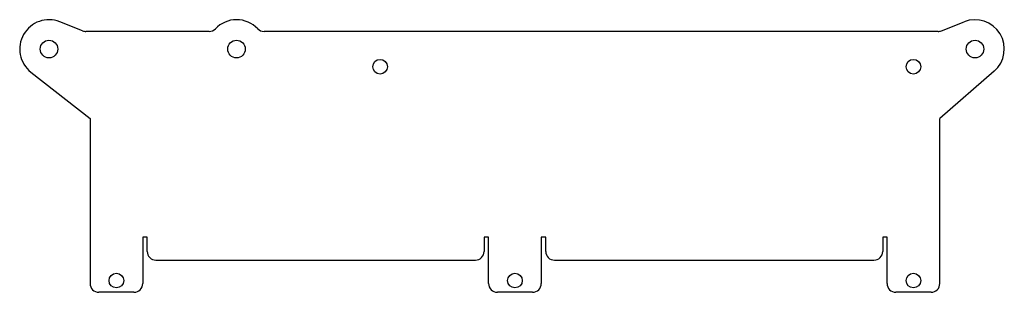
# Model space of a CAD drawing. Header units: millimetres. Extents: x -84 to 84, y -35 to 11.
import ezdxf

# ---------------------------------------------------------------- set-up
doc = ezdxf.new("R2010")
doc.units = ezdxf.units.MM

msp = doc.modelspace()

# ---------------------------------------------------------------- linework, layer by layer
at = {"color": 7, "linetype": 'Continuous', "lineweight": 25}
for p, q in [((-73.77, 9.11), (-77.66, 10.65)), ((72.77, 9.11), (76.66, 10.65)), ((-52.19, 9), (-73.21, 9)), ((72.21, 9), (-42.81, 9)), ((-82.59, 2.07), (-72.5, -5.85)), ((81.78, 2.23), (72.5, -5.85)), ((-72.5, -5.85), (-72.5, -33.94)), ((72.5, -33.94), (72.5, -5.85)), ((-63.5, -26.07), (-63.5, -33.94)), ((-62.75, -26.07), (-63.5, -26.07)), ((-62.75, -28.47), (-62.75, -26.07)), ((-5.25, -26.07), (-5.25, -28.47)), ((-4.5, -26.07), (-5.25, -26.07)), ((-4.5, -33.94), (-4.5, -26.07)), ((4.5, -26.07), (4.5, -33.94)), ((5.25, -26.07), (4.5, -26.07)), ((5.25, -28.47), (5.25, -26.07)), ((62.75, -26.07), (62.75, -28.47)), ((63.5, -26.07), (62.75, -26.07)), ((63.5, -33.94), (63.5, -26.07)), ((-61.25, -29.97), (-6.75, -29.97)), ((6.75, -29.97), (61.25, -29.97)), ((-65, -35.44), (-71, -35.44)), ((3, -35.44), (-3, -35.44)), ((71, -35.44), (65, -35.44))]:
    msp.add_line(p, q, dxfattribs=at)
for centre, radius in [((-79.5, 6), 1.5), ((-47.5, 6), 1.5), ((78.5, 6), 1.5), ((-23, 3), 1.25), ((68, 3), 1.25), ((-68, -33.44), 1.25), ((0, -33.44), 1.25), ((68, -33.44), 1.25)]:
    msp.add_circle(centre, radius, dxfattribs=at)
for centre, radius, start, end in [((-79.5, 6), 5, 68.3754, 231.8735), ((-47.5, 6), 5, 43.8131, 136.1869), ((78.5, 6), 5, 311.0324, 111.6246), ((-73.21, 10.5), 1.5, 248.3754, 270), ((-52.19, 10.5), 1.5, 270, 316.1869), ((-42.81, 10.5), 1.5, 223.8131, 270), ((72.21, 10.5), 1.5, 270, 291.6246), ((-61.25, -28.47), 1.5, 180, 270), ((-6.75, -28.47), 1.5, 270, 0), ((6.75, -28.47), 1.5, 180, 270), ((61.25, -28.47), 1.5, 270, 0), ((-71, -33.94), 1.5, 180, 270), ((-65, -33.94), 1.5, 270, 0), ((-3, -33.94), 1.5, 180, 270), ((3, -33.94), 1.5, 270, 0), ((65, -33.94), 1.5, 180, 270), ((71, -33.94), 1.5, 270, 0)]:
    msp.add_arc(centre, radius, start, end, dxfattribs=at)

doc.saveas('drawing.dxf')
